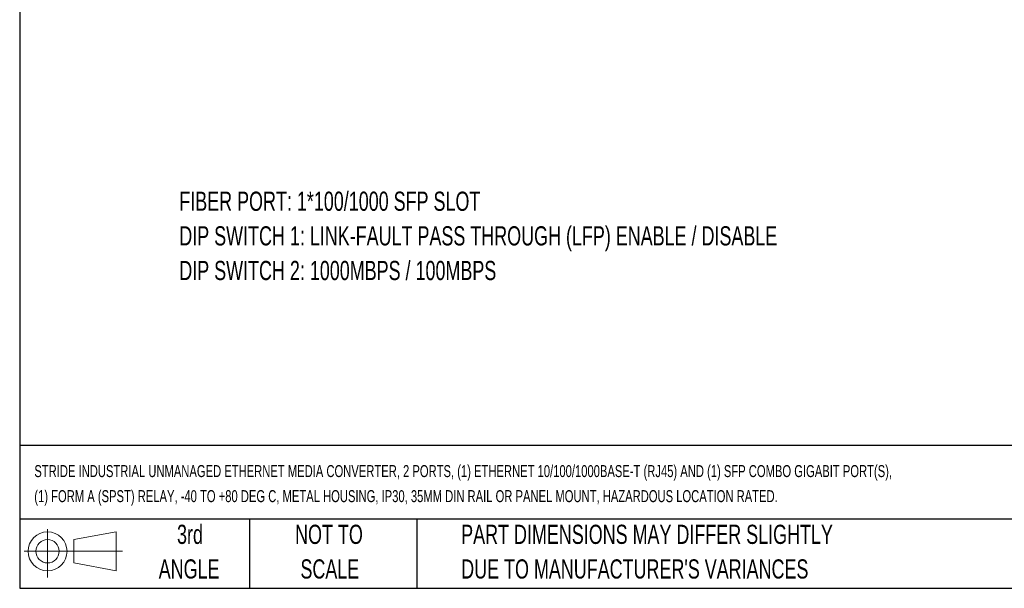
# Model space of a CAD drawing. Header units: millimetres. Extents: x 6 to 273, y 6 to 210.
# Tile 1 of 9: x 6 to 115, y 6 to 69. Entities that reach past the tile are written whole.
import ezdxf

# ---------------------------------------------------------------- set-up
doc = ezdxf.new("R2010")
doc.units = ezdxf.units.MM
doc.layers.add('DIMENSIONS', color=140, linetype='Continuous', lineweight=25)
doc.layers.add('TEXT', color=140, linetype='Continuous', lineweight=25)
doc.styles.add('SLDTEXTSTYLE0', font='TXT', dxfattribs={"width": 0.7})

# ---------------------------------------------------------------- blocks, each defined once
blk = doc.blocks.new('Block11')
at = {"color": 7, "linetype": 'Continuous', "lineweight": 18}
for p, q in [((2.59, 5.31), (2.59, 0)), ((5.48, 4.17), (10.18, 5.03)), ((10.18, 5.03), (10.18, 0.73)), ((5.48, 1.6), (5.48, 4.17)), ((0, 2.88), (10.87, 2.88)), ((5.48, 1.6), (10.18, 0.73))]:
    blk.add_line(p, q, dxfattribs=at)
for radius in [2.15, 1.29]:
    blk.add_circle((2.59, 2.88), radius, dxfattribs=at)
blk = doc.blocks.new('Block12')
at = {"color": 7, "linetype": 'Continuous'}
blk.add_blockref('Block11', (0, 0), dxfattribs=at)

msp = doc.modelspace()

# ---------------------------------------------------------------- linework, layer by layer
at = {"layer": 'TEXT'}
for p, q in [((6.35, 209.55), (6.35, 6.35)), ((273.05, 22.1261), (6.35, 22.1261)), ((273.05, 13.97), (6.35, 13.97)), ((31.75, 13.97), (31.75, 6.35)), ((50.2116, 13.97), (50.2116, 6.35)), ((6.35, 6.35), (273.05, 6.35))]:
    msp.add_line(p, q, dxfattribs=at)

# ---------------------------------------------------------------- block references
msp.add_blockref('Block12', (6.8379, 7.5539), dxfattribs=at)

# ---------------------------------------------------------------- texts
at = {"layer": 'DIMENSIONS', "char_height": 2.116667, "attachment_point": 1, "style": 'SLDTEXTSTYLE0'}
for s, insert in [('FIBER PORT: 1*100/1000 SFP SLOT', (23.9815, 50.128)), ('DIP SWITCH 1: LINK-FAULT PASS THROUGH (LFP) ENABLE / DISABLE', (23.9815, 46.3058)), ('DIP SWITCH 2: 1000MBPS / 100MBPS', (23.9815, 42.4836))]:
    msp.add_mtext(s, dxfattribs=dict(at, insert=insert))
at = {"layer": 'TEXT', "style": 'SLDTEXTSTYLE0'}
for s, insert, char_height, attachment_point in [('STRIDE INDUSTRIAL UNMANAGED ETHERNET MEDIA CONVERTER, 2 PORTS, (1) ETHERNET 10/100/1000BASE-T (RJ45) AND (1) SFP COMBO GIGABIT PORT(S),', (7.9657, 19.9452), 1.3229167, 1), ('(1) FORM A (SPST) RELAY, -40 TO +80 DEG C, METAL HOUSING, IP30, 35MM DIN RAIL OR PANEL MOUNT, HAZARDOUS LOCATION RATED.', (7.9657, 17.1813), 1.3229167, 1), ('3rd', (25.1625, 13.364), 2.11667, 2), ('NOT TO', (40.5158, 13.364), 2.11667, 2), ('PART DIMENSIONS MAY DIFFER SLIGHTLY', (55.1193, 13.364), 2.116667, 1), ('ANGLE', (25.0649, 9.5418), 2.11667, 2), ('SCALE', (40.6121, 9.5418), 2.11667, 2), ("DUE TO MANUFACTURER'S VARIANCES", (55.1193, 9.5418), 2.116667, 1)]:
    msp.add_mtext(s, dxfattribs=dict(at, insert=insert, char_height=char_height, attachment_point=attachment_point))

doc.saveas('drawing.dxf')
